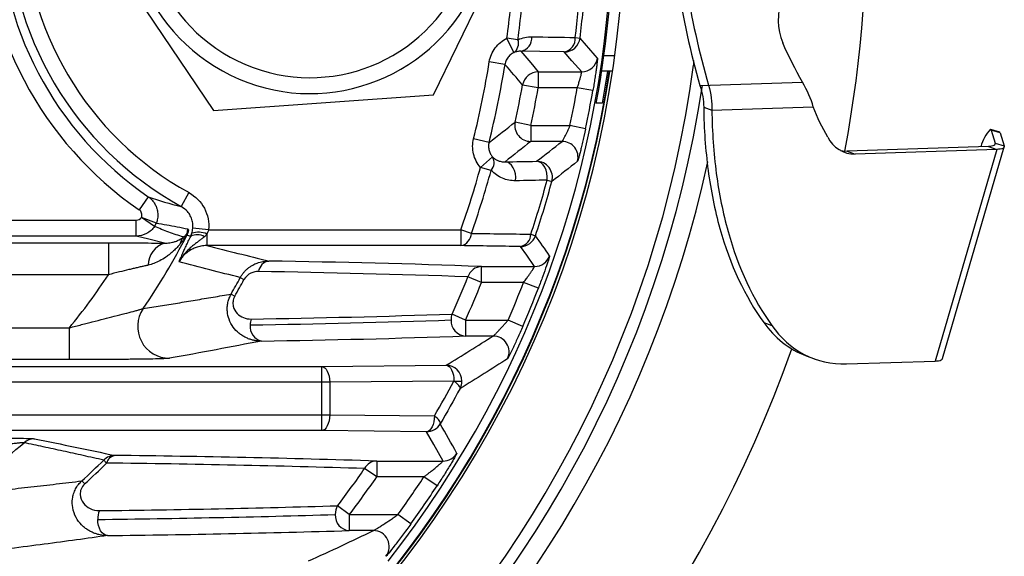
# Paper-space layout '_Superior' of a CAD drawing. Header units: millimetres. Extents: x -45.3 to 45.3, y -41 to 41.
# Tile 9 of 11: x 14.4 to 45.3, y -20.2 to -3.4. Entities that reach past the tile are written whole.
import ezdxf

# ---------------------------------------------------------------- set-up
doc = ezdxf.new("R2010")
doc.units = ezdxf.units.MM

psp = doc.layouts.new('_Superior')

# ---------------------------------------------------------------- linework, layer by layer
at = {"color": 7, "linetype": 'Continuous', "lineweight": 25}
for p, q in [((27.377, -5.742), (30.411, 0.487)), ((16.589, -0.487), (20.466, -6.229)), ((29.903, -4.413), (29.687, -3.962)), ((30.032, -4.008), (29.687, -3.962)), ((31.832, -3.937), (31.983, -3.956)), ((32.734, -4.5), (33.071, -4.5)), ((29.625, -4.785), (29.131, -4.705)), ((35.548, -4.664), (35.553, -4.805)), ((30.671, -5.019), (32.035, -5.019)), ((30.671, -5.019), (30.671, -5.519)), ((32.999, -5), (32.661, -5)), ((30.671, -5.519), (30.179, -5.431)), ((31.895, -5.519), (30.671, -5.519)), ((32.388, -5.604), (31.895, -5.519)), ((35.751, -5.448), (38.975, -5.341)), ((20.466, -6.229), (27.377, -5.742)), ((32.688, -6), (32.493, -6)), ((35.868, -6.128), (36.126, -6.222)), ((36.126, -6.222), (39.312, -6.117)), ((30.434, -6.703), (29.946, -6.596)), ((30.434, -6.703), (30.434, -7.203)), ((30.434, -6.703), (31.667, -6.703)), ((32.156, -6.807), (31.667, -6.703)), ((44.877, -6.82), (45.165, -6.899)), ((44.898, -6.849), (45.024, -7.262)), ((45.186, -6.928), (44.898, -6.849)), ((45.186, -6.928), (45.312, -7.341)), ((29.123, -7.237), (28.638, -7.117)), ((31.421, -7.203), (30.434, -7.203)), ((44.818, -7.36), (40.372, -7.507)), ((43.376, -14.022), (45.313, -7.376)), ((44.818, -7.36), (45.075, -7.454)), ((45.024, -7.262), (45.008, -7.317)), ((45.024, -7.262), (45.312, -7.341)), ((29.232, -7.688), (28.857, -8.018)), ((40.372, -7.507), (40.629, -7.601)), ((45.075, -7.454), (40.629, -7.601)), ((45.075, -7.454), (43.138, -14.1)), ((29.192, -8.111), (28.857, -8.018)), ((30.95, -8.419), (31.097, -8.459)), ((18.413, -8.939), (18.13, -9.351)), ((19.695, -8.811), (19.454, -9.249)), ((18.615, -9.87), (18.204, -9.588)), ((18.669, -9.768), (18.204, -9.588)), ((-24.116, -9.675), (18.038, -9.675)), ((18.038, -10.175), (18.038, -9.675)), ((18.038, -10.175), (-23.866, -10.175)), ((20.312, -9.976), (19.815, -9.929)), ((20.256, -10.113), (20.256, -10.475)), ((20.312, -9.976), (28.24, -9.976)), ((28.24, -9.976), (28.24, -10.475)), ((28.568, -10.091), (28.24, -9.976)), ((30.438, -10.115), (30.582, -10.163)), ((-17.077, -10.389), (17.167, -10.389)), ((17.167, -10.389), (17.167, -11.388)), ((28.24, -10.475), (20.256, -10.475)), ((28.888, -11.13), (30.555, -11.13)), ((28.888, -11.63), (28.888, -11.13)), ((17.167, -11.388), (-17.077, -11.388)), ((21.305, -11.481), (21.422, -11.544)), ((28.888, -11.63), (28.46, -11.458)), ((30.207, -11.63), (28.888, -11.63)), ((30.674, -11.81), (30.207, -11.63)), ((21.02, -11.996), (21.135, -12.061)), ((28.383, -12.814), (27.962, -12.624)), ((28.383, -12.814), (28.383, -13.314)), ((28.383, -12.814), (29.725, -12.814)), ((30.184, -13.012), (29.725, -12.814)), ((37.756, -12.887), (38.013, -12.981)), ((-15.838, -13.056), (15.936, -13.056)), ((15.936, -14.056), (15.936, -13.056)), ((29.254, -13.314), (28.383, -13.314)), ((15.936, -14.056), (-15.838, -14.056)), ((23.866, -14.269), (27.772, -14.23)), ((39.092, -13.942), (39.349, -14.036)), ((40.358, -14.192), (43.138, -14.1)), ((-23.866, -14.269), (23.866, -14.269)), ((23.866, -16.286), (23.866, -14.269)), ((24.116, -14.769), (-24.116, -14.769)), ((28.022, -14.73), (24.116, -14.769)), ((24.116, -14.769), (24.116, -15.786)), ((28.022, -14.73), (28.271, -14.73)), ((-24.116, -15.786), (24.116, -15.786)), ((24.116, -15.786), (27.408, -15.82)), ((23.866, -16.286), (-23.866, -16.286)), ((27.158, -16.32), (23.866, -16.286)), ((17.015, -17.211), (17.108, -17.305)), ((25.594, -17.241), (27.683, -17.241)), ((25.594, -17.241), (25.594, -17.741)), ((25.594, -17.741), (25.214, -17.478)), ((16.327, -17.865), (16.417, -17.962)), ((27.074, -17.741), (25.594, -17.741)), ((27.492, -18.015), (27.074, -17.741)), ((24.731, -18.925), (24.364, -18.645)), ((24.731, -18.925), (24.731, -19.425)), ((24.731, -18.925), (26.26, -18.925)), ((26.666, -19.218), (26.26, -18.925)), ((25.488, -19.425), (24.731, -19.425))]:
    psp.add_line(p, q, dxfattribs=at)
at = {"color": 7, "linetype": 'Continuous', "lineweight": 25, "flags": 128}
for points in [[(30.124, -4.371), (30.432, -4.734), (30.671, -5.019)], [(31.487, -4.394), (30.724, -4.382), (30.124, -4.371)], [(32.035, -5.019), (31.729, -4.669), (31.487, -4.394)], [(45.024, -7.262), (45.026, -7.283), (45.021, -7.301), (45.007, -7.318), (44.985, -7.331), (44.955, -7.343), (44.917, -7.351), (44.872, -7.357), (44.818, -7.36)], [(45.312, -7.341), (45.315, -7.365), (45.308, -7.387), (45.292, -7.405), (45.267, -7.421), (45.233, -7.434), (45.189, -7.444), (45.137, -7.451), (45.075, -7.454)], [(40.168, -7.492), (40.241, -7.503), (40.372, -7.507)], [(29.96, -8.438), (29.965, -8.329), (29.954, -8.221), (29.927, -8.119), (29.886, -8.028), (29.833, -7.951), (29.769, -7.894), (29.699, -7.857), (29.626, -7.844)], [(30.95, -8.419), (30.954, -8.311), (30.943, -8.203), (30.916, -8.102), (30.875, -8.011), (30.821, -7.935), (30.758, -7.877), (30.688, -7.841), (30.614, -7.828)], [(18.925, -10.397), (18.429, -10.273), (18.038, -10.175)], [(30.555, -11.13), (30.306, -10.78), (30.108, -10.505)], [(27.772, -14.23), (27.82, -14.241), (27.866, -14.27), (27.909, -14.317), (27.947, -14.379), (27.978, -14.454), (28.002, -14.54), (28.016, -14.633), (28.022, -14.73)], [(43.138, -14.1), (43.199, -14.096), (43.252, -14.089), (43.296, -14.08), (43.33, -14.067), (43.355, -14.051), (43.371, -14.032), (43.376, -14.022)], [(23.866, -14.269), (23.914, -14.28), (23.961, -14.309), (24.004, -14.356), (24.041, -14.418), (24.073, -14.494), (24.096, -14.58), (24.111, -14.673), (24.116, -14.769)], [(28.213, -14.964), (28.217, -14.945), (28.211, -14.923), (28.198, -14.896), (28.177, -14.867), (28.148, -14.835), (28.112, -14.801), (28.07, -14.766), (28.022, -14.73)], [(24.116, -15.786), (24.111, -15.883), (24.096, -15.976), (24.073, -16.062), (24.041, -16.137), (24.004, -16.2), (23.961, -16.246), (23.914, -16.275), (23.866, -16.286)], [(27.408, -15.82), (27.403, -15.916), (27.388, -16.009), (27.365, -16.095), (27.334, -16.17), (27.296, -16.233), (27.253, -16.279), (27.207, -16.309), (27.158, -16.32)], [(27.59, -16.071), (27.595, -16.051), (27.591, -16.027), (27.579, -15.999), (27.559, -15.968), (27.532, -15.933), (27.497, -15.896), (27.455, -15.858), (27.408, -15.82)], [(27.683, -17.241), (27.391, -16.725), (27.158, -16.32)], [(17.134, -19.582), (17.074, -19.571), (17.017, -19.541), (16.964, -19.494), (16.918, -19.431), (16.88, -19.354), (16.851, -19.267), (16.834, -19.173), (16.828, -19.075)]]:
    psp.add_lwpolyline(points, dxfattribs=at)
at = {"color": 7, "linetype": 'Continuous', "lineweight": 25}
for centre, radius, start, end in [((0, 0), 33.376, 271.8915, 91.8915), ((0, 0), 33, 321.8441, 38.1559), ((0, 0), 41, 349.4496, 14.3334), ((24.553, 0), 11.344, 124.4821, 235.5179), ((24.553, 0), 10.561, 118.8691, 241.1309), ((24.553, 0), 10.844, 124.4821, 235.5179), ((24.553, 0), 10.061, 118.8691, 241.1309), ((0, 0), 33.042, 349.5377, 10.4623), ((23.5, 0), 5.7, 154.0281, 334.0281), ((23.5, 0), 5.2, 154.0281, 334.0281), ((0, 0), 29.95, 352.3982, 356.0851), ((0, 0), 30.298, 352.3982, 356.0851), ((0, 0), 32.074, 352.9493, 355.9935), ((0, 0), 32.227, 352.9493, 355.9935), ((40.215, -3.368), 2.004, 161.6553, 201.582), ((29.685, -4.121), 0.365, 306.7153, 18.0021), ((30.034, -3.945), 0.436, 281.9992, 3.8183), ((31.396, -3.967), 0.437, 282.0281, 3.9543), ((31.487, -3.894), 0.5, 270.0176, 352.9318), ((-43.36, -69.516), 99.874, 40.54852, 41.02845), ((32.034, -4.519), 0.5, 270.0172, 351.9528), ((0, 0), 35.876, 191.4793, 352.3037), ((0, 0), 29.509, 346.044, 350.8256), ((0, 0), 30.009, 346.044, 350.8256), ((-40.603, -65.571), 92.881, 40.35319, 40.87819), ((0, 0), 33.296, 272.7524, 351.34), ((0, 0), 33.278, 272.7907, 351.3586), ((30.671, -5.519), 0.5, 90.0164, 169.7825), ((0, 0), 33.234, 349.5989, 351.3471), ((0, 0), 36.242, 192.5896, 351.3503), ((0, 0), 30.663, 347.5789, 349.7989), ((0, 0), 31.163, 347.5789, 349.7989), ((0, 0), 32.369, 348.0485, 350.1827), ((0, 0), 32.869, 348.0485, 350.1827), ((30.434, -6.703), 0.5, 167.606, 269.973), ((40.616, -6.654), 0.947, 206.0789, 270.8141), ((45.842, -7.693), 1.302, 137.8877, 165.557), ((44.858, -6.855), 0.04, 9.1271, 62.3326), ((45.146, -6.935), 0.04, 9.1271, 62.3326), ((31.421, -7.703), 0.5, 346.2536, 89.9721), ((28.914, -7.871), 0.368, 319.1905, 29.8475), ((0, 0), 36.842, 195.906, 347.7046), ((0, 0), 29.95, 340.5449, 344.4713), ((30.614, -8.328), 0.5, 344.8113, 89.9711), ((0, 0), 30.298, 340.5449, 344.4713), ((0, 0), 32.074, 341.6173, 344.7824), ((0, 0), 32.227, 341.6173, 344.7824), ((18.201, -9.588), 0.501, 325.7022, 338.8511), ((0, 0), 22.098, 325.6981, 332.647), ((19.973, -10.579), 0.586, 140.0833, 166.2467), ((19.319, -9.918), 0.369, 328.6522, 340.3148), ((19.953, -10.564), 0.432, 58.6348, 118.4009), ((19.992, -10.658), 0.606, 64.1555, 110.0686), ((28.162, -10.077), 0.406, 281.0746, 358.0417), ((30.029, -10.104), 0.409, 281.1278, 358.5235), ((30.108, -10.005), 0.5, 270.0138, 341.6035), ((-62.019, -75.927), 113.578, 34.9917, 35.38152), ((19.141, -11.091), 0.727, 107.2918, 179.862), ((30.555, -10.63), 0.5, 270.0136, 340.8034), ((22.265, -11.347), 0.391, 98.4564, 171.6131), ((17.427, -330.532), 319.607, 87.94484, 89.14291), ((28.905, -11.596), 0.466, 92.0105, 162.734), ((0, 0), 20.601, 320.673, 326.4402), ((17.168, -326.12), 314.865, 87.94484, 89.14291), ((0, 0), 24.202, 330.2876, 331.6804), ((0, 0), 24.334, 330.2876, 331.6804), ((0, 0), 30.68, 335.702, 338.0706), ((0, 0), 31.142, 335.702, 338.0706), ((0, 0), 32.369, 336.6793, 338.9426), ((0, 0), 32.869, 336.6793, 338.9426), ((19.084, -13.014), 1.001, 145.9352, 269.6937), ((16.67, 314.353), 327.172, 270.87122, 271.97779), ((28.471, -12.81), 0.542, 159.9498, 180.0636), ((22.07, -13.03), 0.455, 172.1492, 257.3964), ((22.303, -12.966), 0.683, 164.3174, 180.1329), ((16.651, 313.783), 326.788, 270.87122, 271.97779), ((28.412, -12.832), 0.483, 177.4746, 266.5935), ((40.155, -11.221), 2.921, 214.7717, 248.6541), ((40.276, -11.472), 2.721, 213.6897, 271.7089), ((16.922, 318.588), 332.099, 270.87122, 271.97779), ((29.254, -13.814), 0.5, 334.7605, 89.9626), ((0, 0), 41, 203.3347, 340.4483), ((27.771, -14.73), 0.5, 0.0263, 89.9583), ((27.772, -14.73), 0.5, 332.0899, 0.0309), ((27.158, -15.819), 0.5, 270.0107, 329.7688), ((-88.797, -81.908), 133.718, 29.03942, 29.49573), ((0, 0), 22.098, 304.0898, 311.05), ((14.84, -17.039), 0.498, 90.1093, 131.2907), ((27.683, -16.741), 0.5, 270.0104, 328.826), ((0, 0), 24.202, 312.4255, 314.6711), ((0, 0), 24.334, 312.4255, 314.6711), ((17.366, -17.564), 0.498, 90.1071, 134.8829), ((17.419, -17.382), 0.32, 99.5625, 166.2084), ((12.708, -414.045), 396.764, 88.1938, 89.36468), ((12.9, -419.78), 402.739, 88.1938, 89.36468), ((25.607, -17.686), 0.445, 91.771, 152.1025), ((0, 0), 30.68, 322.5753, 325.2706), ((0, 0), 31.142, 322.5753, 325.2706), ((0, 0), 32.369, 324.2201, 326.7634), ((0, 0), 32.869, 324.2201, 326.7634), ((17.562, -19.069), 0.734, 158.4346, 180.5052), ((12.053, 396.469), 415.296, 270.66591, 271.69878), ((24.835, -18.919), 0.545, 149.7561, 180.2542), ((12.016, 394.93), 414.033, 270.66591, 271.69878), ((24.768, -18.948), 0.478, 176.7654, 265.6077), ((12.234, 401.94), 421.551, 270.66591, 271.69878), ((25.487, -19.925), 0.5, 322.0381, 89.9454)]:
    psp.add_arc(centre, radius, start, end, dxfattribs=at)
for points, knots in [([(34.723, 1.147), (34.76, 0.022), (34.866, -1.111), (35.211, -3.33), (35.452, -4.415), (35.751, -5.448)], [0, 0, 0, 0, 0.5, 0.5, 1, 1, 1, 1]), ([(34.993, 1.156), (35.03, 0.031), (35.135, -1.102), (35.481, -3.321), (35.722, -4.407), (36.021, -5.439)], [0, 0, 0, 0, 0.5, 0.5, 1, 1, 1, 1]), ([(29.131, -4.705), (29.157, -4.545), (29.222, -4.393), (29.366, -4.201), (29.423, -4.142), (29.547, -4.04), (29.614, -3.997), (29.687, -3.962)], [0, 0, 0, 0, 0.5, 0.5, 0.75, 0.75, 1, 1, 1, 1]), ([(29.903, -4.413), (29.884, -4.423), (29.845, -4.443), (29.792, -4.483), (29.743, -4.531), (29.7, -4.587), (29.665, -4.649), (29.639, -4.715), (29.629, -4.762), (29.625, -4.785)], [0, 0, 0, 0, 0.1320557, 0.2699729, 0.4126057, 0.5585532, 0.7062244, 0.8539319, 1, 1, 1, 1]), ([(30.124, -4.371), (30.106, -4.371), (30.07, -4.371), (30.014, -4.379), (29.959, -4.391), (29.921, -4.406), (29.903, -4.413)], [0, 0, 0, 0, 0.248184, 0.500527, 0.753854, 1, 1, 1, 1]), ([(32.53, -4.589), (32.53, -4.591), (32.531, -4.594), (32.53, -4.611), (32.528, -4.636), (32.524, -4.684), (32.514, -4.764), (32.498, -4.893), (32.477, -5.047), (32.45, -5.222), (32.421, -5.41), (32.399, -5.54), (32.388, -5.604)], [0, 0, 0, 0, 0.062858, 0.125089, 0.187335, 0.250237, 0.374801, 0.49995, 0.623619, 0.749139, 0.874946, 1, 1, 1, 1]), ([(31.895, -5.519), (31.903, -5.495), (31.919, -5.449), (31.94, -5.382), (31.959, -5.321), (31.976, -5.265), (31.99, -5.216), (32.008, -5.154), (32.024, -5.087), (32.036, -5.032), (32.035, -5.023), (32.035, -5.019)], [0, 0, 0, 0, 0.094552, 0.184622, 0.270243, 0.351458, 0.428314, 0.500867, 0.669263, 0.835335, 1, 1, 1, 1]), ([(35.868, -6.128), (35.877, -6.809), (35.923, -7.474), (36.093, -8.749), (36.216, -9.359), (36.697, -11.082), (37.168, -12.082), (37.756, -12.887)], [0, 0, 0, 0, 0.25, 0.25, 0.5, 0.5, 1, 1, 1, 1]), ([(36.126, -6.222), (36.134, -6.903), (36.18, -7.568), (36.35, -8.843), (36.473, -9.453), (36.954, -11.176), (37.425, -12.176), (38.013, -12.981)], [0, 0, 0, 0, 0.25, 0.25, 0.5, 0.5, 1, 1, 1, 1]), ([(31.421, -7.203), (31.423, -7.202), (31.425, -7.2), (31.434, -7.186), (31.447, -7.165), (31.464, -7.135), (31.485, -7.095), (31.511, -7.044), (31.545, -6.975), (31.585, -6.891), (31.626, -6.797), (31.654, -6.734), (31.667, -6.703)], [0, 0, 0, 0, 0.0747655, 0.1526579, 0.2339353, 0.3188247, 0.4075255, 0.5002122, 0.6132671, 0.7494845, 0.8746774, 1, 1, 1, 1]), ([(32.156, -6.807), (32.15, -6.839), (32.136, -6.904), (32.115, -7), (32.094, -7.094), (32.066, -7.217), (32.031, -7.362), (31.993, -7.515), (31.96, -7.644), (31.934, -7.741), (31.914, -7.807), (31.909, -7.817), (31.907, -7.822)], [0, 0, 0, 0, 0.062861, 0.125169, 0.187459, 0.250269, 0.375552, 0.500118, 0.624647, 0.749639, 0.875702, 1, 1, 1, 1]), ([(28.857, -8.018), (28.75, -7.897), (28.674, -7.75), (28.617, -7.517), (28.608, -7.435), (28.608, -7.275), (28.618, -7.196), (28.638, -7.117)], [0, 0, 0, 0, 0.5, 0.5, 0.75, 0.75, 1, 1, 1, 1]), ([(29.123, -7.237), (29.118, -7.258), (29.109, -7.301), (29.107, -7.366), (29.112, -7.43), (29.125, -7.491), (29.144, -7.549), (29.17, -7.601), (29.199, -7.648), (29.222, -7.675), (29.232, -7.688)], [0, 0, 0, 0, 0.134095, 0.268643, 0.40201, 0.532583, 0.658857, 0.779521, 0.893505, 1, 1, 1, 1]), ([(29.232, -7.688), (29.245, -7.701), (29.274, -7.728), (29.313, -7.756), (29.36, -7.785), (29.43, -7.817), (29.523, -7.842), (29.595, -7.843), (29.626, -7.844)], [0, 0, 0, 0, 0.115364, 0.250175, 0.323118, 0.500296, 0.786148, 1, 1, 1, 1]), ([(29.96, -8.438), (29.815, -8.441), (29.677, -8.414), (29.415, -8.305), (29.295, -8.224), (29.192, -8.111)], [0, 0, 0, 0, 0.5, 0.5, 1, 1, 1, 1]), ([(18.413, -8.939), (18.436, -8.956), (18.481, -8.989), (18.538, -9.047), (18.585, -9.106), (18.622, -9.163), (18.65, -9.217), (18.67, -9.265), (18.698, -9.346), (18.72, -9.465), (18.715, -9.623), (18.684, -9.721), (18.669, -9.768)], [0, 0, 0, 0, 0.092327, 0.179449, 0.260062, 0.333128, 0.397874, 0.453774, 0.500501, 0.672355, 0.840133, 1, 1, 1, 1]), ([(19.695, -8.811), (19.9, -8.924), (20.069, -9.096), (20.287, -9.508), (20.334, -9.744), (20.312, -9.976)], [0, 0, 0, 0, 0.5, 0.5, 1, 1, 1, 1]), ([(19.815, -9.929), (19.817, -9.903), (19.82, -9.851), (19.814, -9.772), (19.799, -9.692), (19.773, -9.612), (19.728, -9.512), (19.635, -9.374), (19.522, -9.296), (19.454, -9.249)], [0, 0, 0, 0, 0.093684, 0.191081, 0.291692, 0.394896, 0.499969, 0.694964, 1, 1, 1, 1]), ([(18.204, -9.588), (18.22, -9.546), (18.221, -9.5), (18.195, -9.414), (18.167, -9.377), (18.13, -9.351)], [0, 0, 0, 0, 0.5, 0.5, 1, 1, 1, 1]), ([(18.615, -9.87), (18.553, -9.961), (18.465, -10.042), (18.26, -10.149), (18.145, -10.175), (18.038, -10.175)], [0, 0, 0, 0, 0.5, 0.5, 1, 1, 1, 1]), ([(19.524, -10.203), (19.445, -10.18), (19.288, -10.133), (19.059, -10.053), (18.835, -9.967), (18.688, -9.902), (18.615, -9.87)], [0, 0, 0, 0, 0.250508, 0.500676, 0.750506, 1, 1, 1, 1]), ([(18.669, -9.768), (18.777, -9.786), (18.997, -9.821), (19.324, -9.881), (19.543, -9.928), (19.654, -9.952)], [0, 0, 0, 0, 0.327119, 0.660452, 1, 1, 1, 1]), ([(18.925, -10.397), (18.952, -10.397), (19.01, -10.397), (19.094, -10.387), (19.183, -10.37), (19.284, -10.339), (19.403, -10.287), (19.48, -10.234), (19.524, -10.203)], [0, 0, 0, 0, 0.1043014, 0.2224751, 0.354572, 0.5005874, 0.7136884, 1, 1, 1, 1]), ([(19.382, -10.982), (19.395, -10.953), (19.419, -10.899), (19.456, -10.814), (19.495, -10.728), (19.543, -10.621), (19.601, -10.494), (19.671, -10.345), (19.723, -10.237), (19.748, -10.185)], [0, 0, 0, 0, 0.136255, 0.250957, 0.381518, 0.501314, 0.676656, 0.841966, 1, 1, 1, 1]), ([(20.178, -10.196), (20.152, -10.217), (20.099, -10.26), (20.016, -10.325), (19.926, -10.393), (19.832, -10.466), (19.713, -10.566), (19.545, -10.725), (19.444, -10.885), (19.382, -10.982)], [0, 0, 0, 0, 0.085995, 0.179286, 0.279422, 0.386625, 0.50033, 0.695133, 1, 1, 1, 1]), ([(19.634, -10.11), (19.629, -10.12), (19.617, -10.141), (19.599, -10.173), (19.577, -10.208), (19.552, -10.247), (19.516, -10.299), (19.467, -10.364), (19.427, -10.413), (19.404, -10.44)], [0, 0, 0, 0, 0.073886, 0.156796, 0.249998, 0.363666, 0.499928, 0.724539, 1, 1, 1, 1]), ([(19.524, -10.203), (19.541, -10.191), (19.558, -10.178), (19.583, -10.156), (19.591, -10.148), (19.604, -10.134), (19.608, -10.129), (19.615, -10.12), (19.618, -10.116), (19.624, -10.108), (19.627, -10.103), (19.635, -10.089), (19.638, -10.082), (19.642, -10.072), (19.643, -10.068), (19.646, -10.056), (19.647, -10.05), (19.651, -10.032), (19.652, -10.022), (19.655, -9.991), (19.655, -9.972), (19.654, -9.952)], [0, 0, 0, 0, 0.25, 0.25, 0.375, 0.375, 0.4375, 0.4375, 0.46875, 0.46875, 0.5, 0.5, 0.53125, 0.53125, 0.5625, 0.5625, 0.625, 0.625, 0.75, 0.75, 1, 1, 1, 1]), ([(19.634, -10.11), (19.636, -10.102), (19.638, -10.092), (19.638, -10.087), (19.642, -10.074), (19.646, -10.06), (19.65, -10.041), (19.653, -10.017), (19.655, -9.986), (19.654, -9.964), (19.654, -9.952)], [0, 0, 0, 0, 0.092252, 0.1247067, 0.1762615, 0.2503095, 0.3431, 0.4999163, 0.73398, 1, 1, 1, 1]), ([(19.654, -9.952), (19.657, -9.955), (19.662, -9.96), (19.669, -9.967), (19.673, -9.972), (19.676, -9.977), (19.677, -9.996), (19.67, -10.027), (19.666, -10.042)], [0, 0, 0, 0, 0.303544, 0.498858, 0.658699, 0.747925, 0.874743, 1, 1, 1, 1]), ([(19.748, -10.185), (19.754, -10.169), (19.767, -10.139), (19.778, -10.105), (19.784, -10.089)], [0, 0, 0, 0, 0.526038, 1, 1, 1, 1]), ([(19.784, -10.089), (19.791, -10.063), (19.805, -10.012), (19.812, -9.956), (19.815, -9.929)], [0, 0, 0, 0, 0.515234, 1, 1, 1, 1]), ([(20.256, -10.113), (20.244, -10.127), (20.221, -10.158), (20.192, -10.183), (20.178, -10.196)], [0, 0, 0, 0, 0.484612, 1, 1, 1, 1]), ([(20.312, -9.976), (20.308, -9.991), (20.301, -10.023), (20.282, -10.069), (20.264, -10.098), (20.256, -10.113)], [0, 0, 0, 0, 0.316029, 0.647719, 1, 1, 1, 1]), ([(17.167, -10.389), (17.478, -10.389), (17.787, -10.389), (18.382, -10.392), (18.663, -10.394), (18.925, -10.397)], [0, 0, 0, 0, 0.5, 0.5, 1, 1, 1, 1]), ([(19.404, -10.44), (19.367, -10.481), (19.297, -10.561), (19.185, -10.667), (19.077, -10.758), (18.944, -10.856), (18.785, -10.953), (18.599, -11.04), (18.473, -11.074), (18.414, -11.089)], [0, 0, 0, 0, 0.141622, 0.271911, 0.390916, 0.498707, 0.686615, 0.853409, 1, 1, 1, 1]), ([(20.256, -10.475), (20.224, -10.476), (20.162, -10.478), (20.074, -10.491), (19.993, -10.509), (19.92, -10.532), (19.855, -10.557), (19.8, -10.584), (19.712, -10.631), (19.598, -10.712), (19.473, -10.838), (19.412, -10.935), (19.382, -10.982)], [0, 0, 0, 0, 0.089975, 0.174672, 0.253427, 0.32572, 0.391165, 0.449497, 0.500546, 0.675094, 0.842274, 1, 1, 1, 1]), ([(31.028, -10.795), (31.029, -10.797), (31.021, -10.828), (30.987, -10.938), (30.961, -11.017), (30.896, -11.208), (30.856, -11.32), (30.77, -11.557), (30.723, -11.683), (30.674, -11.81)], [0, 0, 0, 0, 0.25, 0.25, 0.5, 0.5, 0.75, 0.75, 1, 1, 1, 1]), ([(18.414, -11.089), (18.379, -11.097), (18.306, -11.114), (18.191, -11.14), (18.07, -11.168), (17.942, -11.198), (17.755, -11.242), (17.496, -11.305), (17.281, -11.36), (17.167, -11.388)], [0, 0, 0, 0, 0.092737, 0.188979, 0.288763, 0.392111, 0.499041, 0.735659, 1, 1, 1, 1]), ([(21.305, -11.481), (21.32, -11.455), (21.35, -11.403), (21.406, -11.329), (21.468, -11.259), (21.538, -11.194), (21.616, -11.136), (21.716, -11.075), (21.848, -11.016), (22.02, -10.969), (22.142, -10.963), (22.207, -10.961)], [0, 0, 0, 0, 0.078674, 0.159383, 0.242096, 0.326735, 0.413188, 0.50132, 0.644805, 0.811895, 1, 1, 1, 1]), ([(30.207, -11.63), (30.224, -11.609), (30.255, -11.568), (30.298, -11.51), (30.347, -11.445), (30.398, -11.374), (30.453, -11.295), (30.499, -11.226), (30.533, -11.173), (30.554, -11.138), (30.555, -11.133), (30.555, -11.13)], [0, 0, 0, 0, 0.0939, 0.177776, 0.251652, 0.38295, 0.500888, 0.636066, 0.763038, 0.883637, 1, 1, 1, 1]), ([(21.878, -11.29), (21.801, -11.289), (21.72, -11.302), (21.557, -11.379), (21.474, -11.448), (21.422, -11.544)], [0, 0, 0, 0, 0.5, 0.5, 1, 1, 1, 1]), ([(18.254, -12.453), (18.434, -12.425), (18.799, -12.367), (19.344, -12.278), (19.897, -12.186), (20.458, -12.092), (20.831, -12.028), (21.02, -11.996)], [0, 0, 0, 0, 0.1898628, 0.3847938, 0.5847934, 0.7898621, 1, 1, 1, 1]), ([(21.971, -13.474), (21.943, -13.473), (21.884, -13.472), (21.792, -13.462), (21.691, -13.442), (21.584, -13.409), (21.474, -13.363), (21.365, -13.301), (21.228, -13.202), (21.074, -13.04), (20.948, -12.807), (20.897, -12.584), (20.894, -12.402), (20.915, -12.258), (20.956, -12.121), (20.999, -12.037), (21.02, -11.996)], [0, 0, 0, 0, 0.040093, 0.08487, 0.13454, 0.189271, 0.249174, 0.31083, 0.373917, 0.499439, 0.634036, 0.748748, 0.81424, 0.878168, 0.940173, 1, 1, 1, 1]), ([(21.135, -12.061), (21.105, -12.114), (21.087, -12.171), (21.073, -12.28), (21.077, -12.332), (21.109, -12.472), (21.155, -12.546), (21.268, -12.664), (21.334, -12.707), (21.481, -12.767), (21.56, -12.783), (21.645, -12.781)], [0, 0, 0, 0, 0.125, 0.125, 0.25, 0.25, 0.5, 0.5, 0.75, 0.75, 1, 1, 1, 1]), ([(15.936, -13.056), (16.002, -13.039), (16.13, -13.006), (16.316, -12.958), (16.491, -12.913), (16.728, -12.853), (17.017, -12.779), (17.363, -12.691), (17.674, -12.612), (17.909, -12.551), (18.062, -12.51), (18.156, -12.484), (18.224, -12.464), (18.244, -12.457), (18.254, -12.453)], [0, 0, 0, 0, 0.067847, 0.132043, 0.192555, 0.249352, 0.38038, 0.498927, 0.630393, 0.748475, 0.815701, 0.87956, 0.940729, 1, 1, 1, 1]), ([(29.254, -13.314), (29.256, -13.313), (29.259, -13.311), (29.272, -13.3), (29.291, -13.283), (29.317, -13.258), (29.348, -13.226), (29.386, -13.187), (29.435, -13.136), (29.497, -13.069), (29.571, -12.988), (29.648, -12.901), (29.699, -12.843), (29.725, -12.814)], [0, 0, 0, 0, 0.060398, 0.123591, 0.190209, 0.260793, 0.335794, 0.415593, 0.500502, 0.615277, 0.749861, 0.874439, 1, 1, 1, 1]), ([(30.184, -13.012), (30.129, -13.139), (30.074, -13.263), (29.966, -13.501), (29.916, -13.609), (29.824, -13.801), (29.785, -13.88), (29.728, -13.993), (29.71, -14.025), (29.706, -14.027)], [0, 0, 0, 0, 0.25, 0.25, 0.5, 0.5, 0.75, 0.75, 1, 1, 1, 1]), ([(19.078, -14.015), (19.061, -14.018), (19.02, -14.021), (18.898, -14.027), (18.818, -14.03), (18.62, -14.035), (18.505, -14.038), (18.251, -14.042), (18.11, -14.044), (17.813, -14.047), (17.657, -14.049), (17.333, -14.051), (17.163, -14.053), (16.647, -14.055), (16.295, -14.056), (15.936, -14.056)], [0, 0, 0, 0, 0.125, 0.125, 0.25, 0.25, 0.375, 0.375, 0.5, 0.5, 0.625, 0.625, 0.75, 0.75, 1, 1, 1, 1]), ([(11.625, -16.508), (11.963, -16.508), (12.299, -16.509), (12.964, -16.511), (13.286, -16.513), (13.898, -16.517), (14.186, -16.521), (14.532, -16.527), (14.63, -16.53), (14.778, -16.535), (14.825, -16.538), (14.839, -16.541)], [0, 0, 0, 0, 0.25, 0.25, 0.5, 0.5, 0.75, 0.75, 0.875, 0.875, 1, 1, 1, 1]), ([(14.512, -16.665), (14.508, -16.665), (14.501, -16.664), (14.478, -16.666), (14.447, -16.668), (14.407, -16.671), (14.358, -16.676), (14.301, -16.682), (14.234, -16.689), (14.16, -16.697), (14.005, -16.714), (13.731, -16.746), (13.353, -16.792), (12.956, -16.841), (12.554, -16.892), (12.104, -16.948), (11.789, -16.988), (11.625, -17.008)], [0, 0, 0, 0, 0.0250886, 0.0505302, 0.0764998, 0.1031605, 0.1306614, 0.159136, 0.1887025, 0.2194636, 0.2515077, 0.3674961, 0.5010775, 0.6073981, 0.7260591, 0.8569825, 1, 1, 1, 1]), ([(17.015, -17.211), (16.8, -17.164), (16.378, -17.07), (15.745, -16.931), (15.127, -16.796), (14.714, -16.708), (14.512, -16.665)], [0, 0, 0, 0, 0.2628814, 0.5171748, 0.7628808, 1, 1, 1, 1]), ([(28.111, -17), (28.111, -17.001), (28.111, -17.004), (28.105, -17.016), (28.095, -17.036), (28.08, -17.063), (28.053, -17.112), (28.003, -17.198), (27.922, -17.334), (27.827, -17.49), (27.721, -17.659), (27.609, -17.836), (27.531, -17.955), (27.492, -18.015)], [0, 0, 0, 0, 0.049975, 0.099494, 0.149055, 0.199158, 0.250285, 0.373056, 0.500144, 0.623316, 0.750333, 0.874198, 1, 1, 1, 1]), ([(27.074, -17.741), (27.102, -17.72), (27.156, -17.678), (27.233, -17.618), (27.302, -17.563), (27.362, -17.515), (27.415, -17.473), (27.483, -17.417), (27.559, -17.353), (27.631, -17.291), (27.676, -17.251), (27.681, -17.244), (27.683, -17.241)], [0, 0, 0, 0, 0.104724, 0.200861, 0.288441, 0.367503, 0.4381, 0.500307, 0.649325, 0.779393, 0.89442, 1, 1, 1, 1]), ([(12.386, -18.3), (12.515, -18.288), (12.776, -18.262), (13.163, -18.223), (13.552, -18.182), (13.943, -18.141), (14.336, -18.098), (14.731, -18.053), (15.127, -18.008), (15.526, -17.961), (15.928, -17.914), (16.193, -17.881), (16.327, -17.865)], [0, 0, 0, 0, 0.0890776, 0.1805796, 0.2745072, 0.3708616, 0.4696437, 0.5708544, 0.6744947, 0.7805652, 0.8890668, 1, 1, 1, 1]), ([(17.134, -19.582), (17.105, -19.582), (17.046, -19.581), (16.955, -19.57), (16.858, -19.551), (16.758, -19.522), (16.654, -19.481), (16.549, -19.426), (16.434, -19.35), (16.287, -19.222), (16.13, -19.012), (16.029, -18.729), (16.021, -18.47), (16.064, -18.269), (16.128, -18.117), (16.215, -17.979), (16.291, -17.902), (16.327, -17.865)], [0, 0, 0, 0, 0.0339437, 0.0708589, 0.1108495, 0.1539891, 0.2003144, 0.2498178, 0.3030344, 0.375094, 0.4997009, 0.6369513, 0.749303, 0.8151493, 0.8792418, 0.9409938, 1, 1, 1, 1]), ([(16.417, -17.962), (16.365, -18.01), (16.327, -18.068), (16.282, -18.184), (16.275, -18.241), (16.282, -18.399), (16.322, -18.487), (16.432, -18.633), (16.504, -18.691), (16.673, -18.774), (16.77, -18.8), (16.879, -18.799)], [0, 0, 0, 0, 0.125, 0.125, 0.25, 0.25, 0.5, 0.5, 0.75, 0.75, 1, 1, 1, 1]), ([(25.488, -19.425), (25.49, -19.424), (25.494, -19.423), (25.51, -19.414), (25.533, -19.401), (25.565, -19.382), (25.615, -19.351), (25.695, -19.301), (25.836, -19.211), (25.991, -19.109), (26.144, -19.005), (26.221, -18.952), (26.26, -18.925)], [0, 0, 0, 0, 0.04446, 0.091024, 0.140593, 0.193915, 0.251593, 0.365373, 0.50127, 0.750438, 0.874491, 1, 1, 1, 1]), ([(26.666, -19.218), (26.578, -19.339), (26.492, -19.456), (26.322, -19.683), (26.239, -19.791), (26.09, -19.983), (26.022, -20.068), (25.92, -20.193), (25.887, -20.23), (25.882, -20.233)], [0, 0, 0, 0, 0.25, 0.25, 0.5, 0.5, 0.75, 0.75, 1, 1, 1, 1]), ([(17.134, -19.582), (16.498, -19.673), (15.839, -19.764), (14.452, -19.945), (13.725, -20.036), (12.945, -20.126)], [0, 0, 0, 0, 0.5, 0.5, 1, 1, 1, 1])]:
    psp.add_open_spline(points, degree=3, knots=knots, dxfattribs=at)
for points in [[(30.032, -4.008), (30.174, -3.942), (30.322, -3.914), (30.469, -3.916)], [(30.469, -3.916), (30.923, -3.923), (31.377, -3.93), (31.832, -3.937)], [(38.975, -5.341), (38.748, -4.947), (38.539, -4.533), (38.351, -4.105)], [(35.751, -5.448), (35.826, -5.678), (35.865, -5.909), (35.868, -6.128)], [(36.021, -5.439), (36.097, -5.704), (36.132, -5.971), (36.126, -6.222)], [(39.312, -6.117), (39.241, -5.868), (39.129, -5.604), (38.975, -5.341)], [(39.765, -7.071), (39.593, -6.773), (39.441, -6.454), (39.312, -6.117)], [(29.123, -7.237), (29.401, -7.024), (29.675, -6.81), (29.946, -6.596)], [(30.434, -7.203), (30.168, -7.417), (29.899, -7.63), (29.626, -7.844)], [(30.614, -7.828), (30.887, -7.62), (31.156, -7.411), (31.421, -7.203)], [(29.626, -7.844), (29.956, -7.839), (30.285, -7.833), (30.614, -7.828)], [(31.907, -7.822), (31.64, -8.034), (31.371, -8.247), (31.097, -8.459)], [(30.95, -8.419), (30.62, -8.425), (30.29, -8.432), (29.96, -8.438)], [(18.413, -8.939), (18.753, -9.058), (19.1, -9.161), (19.454, -9.249)], [(18.038, -9.675), (18.104, -9.675), (18.167, -9.642), (18.204, -9.588)], [(19.666, -10.042), (19.656, -10.081), (19.643, -10.118), (19.627, -10.153)], [(19.627, -10.153), (19.631, -10.14), (19.633, -10.125), (19.634, -10.11)], [(19.748, -10.185), (19.707, -10.174), (19.667, -10.164), (19.627, -10.153)], [(28.568, -10.091), (29.192, -10.099), (29.815, -10.107), (30.438, -10.115)], [(20.256, -10.475), (20.908, -10.637), (21.559, -10.799), (22.207, -10.961)], [(30.108, -10.505), (29.486, -10.495), (28.864, -10.485), (28.24, -10.475)], [(21.305, -11.481), (20.666, -11.315), (20.025, -11.149), (19.382, -10.982)], [(21.971, -13.474), (21.037, -13.654), (20.077, -13.835), (19.078, -14.015)], [(27.772, -14.23), (28.279, -13.925), (28.773, -13.619), (29.254, -13.314)], [(29.706, -14.027), (29.221, -14.339), (28.724, -14.652), (28.213, -14.964)], [(27.408, -15.82), (27.62, -15.461), (27.825, -15.097), (28.022, -14.73)], [(28.213, -14.964), (28.013, -15.338), (27.805, -15.707), (27.59, -16.071)], [(14.839, -16.541), (15.706, -16.716), (16.545, -16.891), (17.366, -17.066)], [(23.447, -20.38), (24.157, -20.062), (24.835, -19.744), (25.488, -19.425)]]:
    psp.add_open_spline(points, degree=3, dxfattribs=at)

doc.saveas('drawing.dxf')
